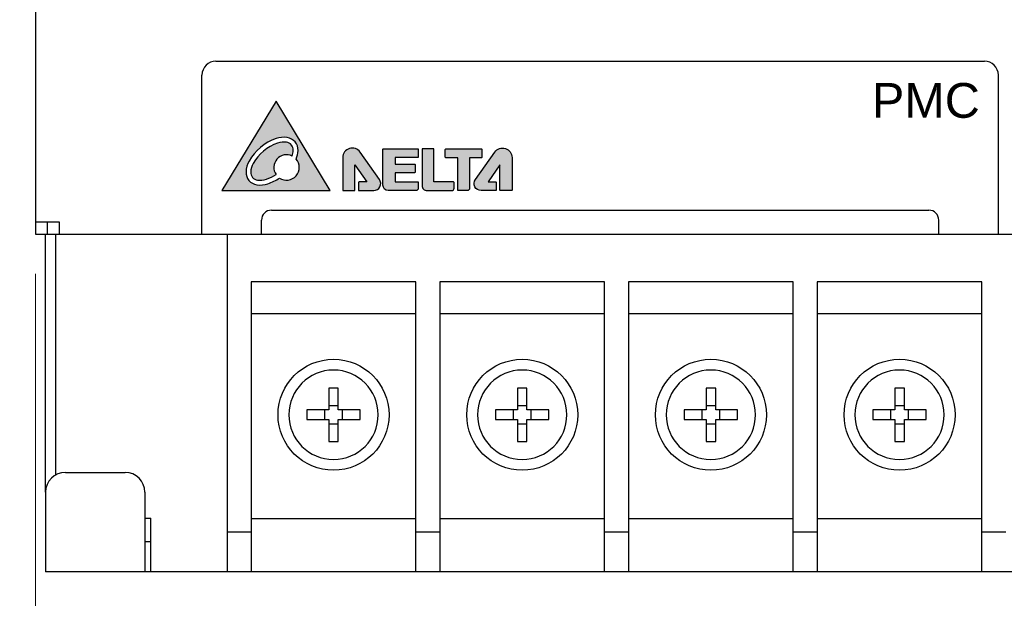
# Model space of a CAD drawing. Header units: inches. Extents: x 0 to 5108, y 0 to 2887.
# Tile 1 of 8: x 31 to 80, y 58 to 87. Entities that reach past the tile are written whole.
import ezdxf

# ---------------------------------------------------------------- set-up
doc = ezdxf.new("R2010")
doc.units = ezdxf.units.IN
doc.header["$MEASUREMENT"] = 0
doc.layers.add('Dimension', color=2, linetype='Continuous', lineweight=9)
doc.layers.add('Line', color=3, linetype='Continuous', lineweight=25)
doc.styles.add('arial', font='arial.ttf', dxfattribs={"height": 5})
doc.styles.add('ROMANS', font='romans')
doc.dimstyles.new('yutana', dxfattribs={"dimscale": 2, "dimtxt": 2, "dimasz": 1.5, "dimexe": 1, "dimexo": 1, "dimgap": 1, "dimtad": 1, "dimdec": 1, "dimzin": 0, "dimdsep": 46, "dimtxsty": 'ROMANS', "dimcen": 0, "dimadec": 0, "dimazin": 0, "dimtp": 0.01, "dimtm": 0.01, "dimtfac": 1, "dimtdec": 1, "dimtmove": 0, "dimatfit": 3, "dimfxl": 1, "dimtolj": 1, "dimtzin": 0, "dimlwd": 0, "dimlwe": 0, "dimarcsym": 0})

# ---------------------------------------------------------------- blocks, each defined once
blk = doc.blocks.new('*D6')
at = {"layer": 'Defpoints', "color": 0}
for p in [(21.50000000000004, 235.2499999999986), (34.85000000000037, 235.2499999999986), (32, 59.49999999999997)]:
    blk.add_point(p, dxfattribs=at)
at = {"layer": 'Dimension', "color": 0, "lineweight": 0}
for p, q in [((32.85000000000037, 235.2499999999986), (19.50000000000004, 235.2499999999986)), ((21.5, 62.49999999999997), (21.50000000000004, 232.2499999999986)), ((30, 59.49999999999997), (19.5, 59.49999999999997))]:
    blk.add_line(p, q, dxfattribs=at)
at = {"layer": 'Dimension', "color": 0}
for points in [[(21.00000000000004, 232.2499999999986), (22.00000000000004, 232.2499999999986), (21.50000000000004, 235.2499999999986)], [(21, 62.49999999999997), (22.00000000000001, 62.49999999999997), (21.5, 59.49999999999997)]]:
    blk.add_solid(points, dxfattribs=at)
at = {"layer": 'Dimension', "color": 0, "insert": (17.5, 147.9999999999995), "char_height": 4, "attachment_point": 5, "rotation": 90, "style": 'ROMANS'}
blk.add_mtext('\\A1;175.75', dxfattribs=at)
blk = doc.blocks.new('*D24')
at = {"color": 0, "lineweight": 0}
for p, q in [((31.5, 74.49999999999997), (31.5, 35.49999999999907)), ((128.5, 57.49999999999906), (128.5, 35.49999999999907)), ((125.5, 37.49999999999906), (34.5, 37.49999999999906))]:
    blk.add_line(p, q, dxfattribs=at)
at = {"color": 0}
for points in [[(34.5, 37.99999999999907), (34.5, 36.99999999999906), (31.5, 37.49999999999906)], [(125.5, 37.99999999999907), (125.5, 36.99999999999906), (128.5, 37.49999999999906)]]:
    blk.add_solid(points, dxfattribs=at)
at = {"layer": 'Defpoints', "color": 0}
for p in [(31.5, 76.49999999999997), (128.5, 59.49999999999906), (31.5, 37.49999999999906)]:
    blk.add_point(p, dxfattribs=at)
at = {"color": 0, "insert": (80, 41.49999999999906), "char_height": 4, "attachment_point": 5, "style": 'ROMANS'}
blk.add_mtext('\\A1;97.0', dxfattribs=at)

msp = doc.modelspace()

# ---------------------------------------------------------------- hatches: boundary and pattern name
h = msp.add_hatch(color=256)
edge = h.paths.add_edge_path(flags=16)
edge.add_arc((44.07929069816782, 80.72847470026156), 0.6333838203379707, 357.4529575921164, 442.0094395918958)
edge.add_arc((43.99939836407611, 80.15933085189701), 1.208107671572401, 82.0094395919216, 108.888786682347)
edge.add_arc((44.41348066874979, 78.94912259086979), 2.487196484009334, 108.888786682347, 150.5736105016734)
edge.add_arc((43.29941015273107, 79.57754527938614), 1.20810767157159, 150.5736105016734, 177.4529575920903)
edge.add_arc((42.7252540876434, 79.60308579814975), 0.6333838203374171, 177.4529575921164, 262.0094395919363)
edge.add_arc((42.80514642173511, 80.17222964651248), 1.208107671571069, 262.0094395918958, 288.8887866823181)
edge.add_arc((42.39106411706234, 81.38243790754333), 2.487196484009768, 288.8887866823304, 303.9403117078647)
edge.add_arc((44.13392960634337, 79.85172924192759), 0.6397192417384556, 236.3810211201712, 401.3695137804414)
edge.add_arc((43.50513463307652, 80.75401521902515), 1.208107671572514, 336.6160173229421, 357.4529575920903)
edge = h.paths.add_edge_path(flags=0)
edge.add_arc((44.07929069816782, 80.72847470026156), 0.3944881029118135, 357.4529575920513, 442.0094395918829)
edge.add_arc((43.99939836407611, 80.15933085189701), 0.9692119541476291, 82.00943959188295, 108.8887866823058)
edge.add_arc((44.41348066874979, 78.94912259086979), 2.248300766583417, 108.8887866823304, 150.5736105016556)
edge.add_arc((43.29941015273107, 79.57754527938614), 0.9692119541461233, 150.5736105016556, 177.4529575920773)
edge.add_arc((42.7252540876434, 79.60308579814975), 0.3944881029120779, 177.4529575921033, 262.0094395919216)
edge.add_arc((42.80514642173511, 80.17222964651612), 0.9692119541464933, 262.0094395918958, 288.8887866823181)
edge.add_arc((42.39106411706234, 81.38243790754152), 2.248300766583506, 288.8887866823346, 302.7061557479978)
edge.add_arc((44.13392960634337, 79.85172924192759), 0.6397192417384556, 63.7419992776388, 214.3685162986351, ccw=False)
edge.add_arc((43.50513463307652, 80.75401521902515), 0.9692119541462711, 340.1830411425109, 357.4529575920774)
h.paths.add_polyline_path([(46.33659714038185, 78.68677512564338), (43.61260810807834, 83.18677512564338), (40.87497940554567, 78.68677512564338)])
h = msp.add_hatch(color=256)
edge = h.paths.add_edge_path()
edge.add_arc((49.01249206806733, 80.76363377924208), 0.0243640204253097, 89.99999999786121, 179.9999999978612, ccw=False)
edge.add_line((49.01249206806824, 80.78799779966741), (50.74126486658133, 80.78799779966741))
edge.add_arc((50.74126486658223, 80.76363377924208), 0.0243640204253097, 2.1387904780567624e-09, 90.00000000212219, ccw=False)
edge.add_line((50.76562888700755, 80.763633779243), (50.76562888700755, 80.36804431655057))
edge.add_arc((50.74126486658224, 80.36804431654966), 0.0243640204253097, -89.9999999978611, 2.1387904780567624e-09, ccw=False)
edge.add_line((50.74126486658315, 80.34368029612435), (49.60730612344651, 80.34368029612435))
edge.add_line((49.60730612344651, 80.34368029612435), (49.60730612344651, 80.0232949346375))
edge.add_line((49.60730612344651, 80.0232949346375), (50.58447161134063, 80.0232949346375))
edge.add_arc((50.58447161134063, 79.99893091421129), 0.0243640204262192, 0, 90, ccw=False)
edge.add_line((50.60883563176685, 79.99893091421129), (50.60883563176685, 79.61051801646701))
edge.add_arc((50.58447161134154, 79.61051801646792), 0.0243640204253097, 269.9999999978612, 359.9999999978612, ccw=False)
edge.add_line((50.58447161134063, 79.58615399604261), (49.60730612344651, 79.58615399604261))
edge.add_line((49.60730612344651, 79.58615399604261), (49.60730612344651, 79.12744139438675))
edge.add_line((49.60730612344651, 79.12744139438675), (50.74126486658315, 79.12744139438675))
edge.add_arc((50.74126486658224, 79.10307737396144), 0.0243640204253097, -2.1387904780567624e-09, 89.99999999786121, ccw=False)
edge.add_line((50.76562888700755, 79.10307737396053), (50.76562888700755, 78.80829218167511))
edge.add_arc((50.644111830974, 78.80829218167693), 0.1215170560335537, 269.99999999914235, 359.99999999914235, ccw=False)
edge.add_line((50.64411183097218, 78.68677512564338), (49.25613227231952, 78.68677512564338))
edge.add_arc((49.25613227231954, 78.9547793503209), 0.2680042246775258, 180.0000000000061, 269.99999999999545, ccw=False)
edge.add_line((48.98812804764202, 78.95477935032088), (48.98812804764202, 80.763633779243))
edge = h.paths.add_edge_path()
edge.add_line((53.97149697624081, 80.7588494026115), (53.97149697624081, 80.36712101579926))
edge.add_arc((53.9471329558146, 80.36712101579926), 0.0243640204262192, -90, 0, ccw=False)
edge.add_line((53.9471329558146, 80.34275699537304), (53.34751353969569, 80.34275699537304))
edge.add_line((53.34751353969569, 80.34275699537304), (53.34751353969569, 78.80829218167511))
edge.add_arc((53.22599648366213, 78.80829218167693), 0.1215170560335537, 269.99999999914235, 359.99999999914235, ccw=False)
edge.add_line((53.22599648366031, 78.68677512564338), (52.77932831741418, 78.68677512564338))
edge.add_arc((52.77932831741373, 78.71113914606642), 0.024364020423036, 180.0000000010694, 270.0000000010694, ccw=False)
edge.add_line((52.75496429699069, 78.71113914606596), (52.75496429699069, 80.34275699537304))
edge.add_line((52.75496429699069, 80.34275699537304), (52.14821028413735, 80.34275699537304))
edge.add_arc((52.14821028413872, 80.36712101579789), 0.024364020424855, 179.9999999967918, 269.99999999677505, ccw=False)
edge.add_line((52.12384626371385, 80.36712101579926), (52.12384626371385, 80.7588494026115))
edge.add_arc((52.14821028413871, 80.75884940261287), 0.024364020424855, 90.00000000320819, 180.0000000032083, ccw=False)
edge.add_line((52.14821028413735, 80.78321342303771), (53.9471329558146, 80.78321342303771))
edge.add_arc((53.9471329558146, 80.7588494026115), 0.0243640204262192, 0, 90, ccw=False)
edge = h.paths.add_edge_path()
edge.add_line((52.57051398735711, 78.80829218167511), (52.57051398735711, 79.09837693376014))
edge.add_arc((52.54614996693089, 79.09837693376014), 0.0243640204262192, 0, 90)
edge.add_line((52.54614996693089, 79.12274095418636), (51.55328836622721, 79.12274095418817))
edge.add_line((51.55328836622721, 79.12274095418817), (51.55328836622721, 80.76208095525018))
edge.add_arc((51.52892434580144, 80.76208095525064), 0.0243640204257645, 359.9999999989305, 449.9999999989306)
edge.add_line((51.5289243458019, 80.7864449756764), (50.98048664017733, 80.7864449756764))
edge.add_arc((50.98048664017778, 80.76208095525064), 0.0243640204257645, 90.00000000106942, 180.0000000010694)
edge.add_line((50.95612261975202, 80.76208095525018), (50.95612261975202, 78.93779153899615))
edge.add_arc((51.20713903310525, 78.9377915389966), 0.2510164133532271, 180.0000000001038, 270.0000000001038)
edge.add_line((51.2071390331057, 78.68677512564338), (52.44899693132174, 78.68677512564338))
edge.add_arc((52.44899693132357, 78.80829218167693), 0.1215170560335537, 269.9999999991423, 359.9999999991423)
edge = h.paths.add_edge_path()
edge.add_line((54.69448343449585, 79.09829299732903), (54.69448343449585, 78.71113914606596))
edge.add_arc((54.6701194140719, 78.71113914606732), 0.0243640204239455, 269.99999999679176, 359.99999999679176, ccw=False)
edge.add_line((54.67011941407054, 78.68677512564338), (53.93147509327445, 78.68677512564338))
edge.add_arc((53.93147509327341, 79.0421760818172), 0.3554009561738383, 144.7268804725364, 270.00000000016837, ccw=False)
edge.add_line((53.64132269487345, 79.2474111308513), (54.61622032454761, 80.62567905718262))
edge.add_arc((55.00740118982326, 80.34898300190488), 0.4791483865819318, -4.0813574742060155e-11, 144.7268804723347, ccw=False)
edge.add_line((55.48654957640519, 80.34898300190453), (55.48654957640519, 78.71113914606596))
edge.add_arc((55.46218555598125, 78.71113914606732), 0.0243640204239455, 269.99999999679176, 359.99999999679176, ccw=False)
edge.add_line((55.46218555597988, 78.68677512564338), (54.90292005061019, 78.68677512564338))
edge.add_arc((54.90292005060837, 78.71113914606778), 0.0243640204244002, 180.0000000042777, 270.00000000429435, ccw=False)
edge.add_line((54.87855603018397, 78.71113914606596), (54.87855603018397, 79.9829215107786))
edge.add_line((54.87855603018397, 79.9829215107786), (54.28038304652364, 79.12265701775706))
edge.add_line((54.28038304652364, 79.12265701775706), (54.67011941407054, 79.12265701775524))
edge.add_arc((54.67011941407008, 79.09829299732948), 0.0243640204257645, -1.0695089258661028e-09, 89.99999999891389, ccw=False)
edge = h.paths.add_edge_path()
edge.add_line((47.75814455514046, 79.09829299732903), (47.75814455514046, 78.71113914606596))
edge.add_arc((47.78250857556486, 78.71113914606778), 0.0243640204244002, 180.0000000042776, 270.0000000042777)
edge.add_line((47.78250857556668, 78.68677512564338), (48.52115289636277, 78.68677512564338))
edge.add_arc((48.52115289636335, 79.04217608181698), 0.3554009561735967, 269.999999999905, 395.2731195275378)
edge.add_line((48.81130529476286, 79.2474111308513), (47.83640766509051, 80.62567905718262))
edge.add_arc((47.44522679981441, 80.34898300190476), 0.4791483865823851, 35.27311952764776, 180.0000000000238)
edge.add_line((46.96607841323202, 80.34898300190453), (46.96607841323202, 78.71113914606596))
edge.add_arc((46.99044243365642, 78.71113914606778), 0.0243640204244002, 180.0000000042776, 270.0000000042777)
edge.add_line((46.99044243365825, 78.68677512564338), (47.54970793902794, 78.68677512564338))
edge.add_arc((47.54970793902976, 78.71113914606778), 0.0243640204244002, 269.9999999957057, 359.9999999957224)
edge.add_line((47.57407195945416, 78.71113914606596), (47.57407195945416, 79.9829215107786))
edge.add_line((47.57407195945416, 79.9829215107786), (48.17224494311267, 79.12265701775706))
edge.add_line((48.17224494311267, 79.12265701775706), (47.78250857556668, 79.12265701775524))
edge.add_arc((47.78250857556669, 79.09829299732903), 0.0243640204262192, 90.00000000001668, 180)
edge = h.paths.add_edge_path(flags=16)
edge.add_spline(control_points=[(46.99151115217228, 78.6881181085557), (46.99151115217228, 78.6881181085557), (47.54872315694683, 78.6881181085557), (47.54872315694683, 78.6881181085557)], knot_values=[13, 13, 13, 13, 14, 14, 14, 14], degree=3, periodic=0)

# ---------------------------------------------------------------- linework, layer by layer
msp.add_lwpolyline([(40.87497940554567, 78.68677512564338), (46.33659714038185, 78.68677512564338), (43.61260810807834, 83.18677512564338)], close=True)
for points in [[(47.75814455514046, 79.09829299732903), (47.75814455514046, 78.71113914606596, 0.4142135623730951), (47.78250857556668, 78.68677512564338), (48.52115289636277, 78.68677512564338, 0.6084466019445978), (48.81130529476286, 79.2474111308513), (47.83640766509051, 80.62567905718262, 0.7313995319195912), (46.96607841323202, 80.34898300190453), (46.96607841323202, 78.71113914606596, 0.4142135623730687), (46.99044243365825, 78.68677512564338), (47.54970793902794, 78.68677512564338, 0.4142135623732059), (47.57407195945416, 78.71113914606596), (47.57407195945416, 79.9829215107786), (48.17224494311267, 79.12265701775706), (47.78250857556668, 79.12265701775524, 0.414213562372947)], [(54.69448343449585, 79.09829299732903), (54.69448343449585, 78.71113914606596, -0.4142135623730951), (54.67011941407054, 78.68677512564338), (53.93147509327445, 78.68677512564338, -0.6084466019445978), (53.64132269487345, 79.2474111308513), (54.61622032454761, 80.62567905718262, -0.7313995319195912), (55.48654957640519, 80.34898300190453), (55.48654957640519, 78.71113914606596, -0.4142135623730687), (55.46218555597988, 78.68677512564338), (54.90292005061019, 78.68677512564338, -0.4142135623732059), (54.87855603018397, 78.71113914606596), (54.87855603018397, 79.9829215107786), (54.28038304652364, 79.12265701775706), (54.67011941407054, 79.12265701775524, -0.414213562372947)], [(48.98812804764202, 80.763633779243, -0.4142135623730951), (49.01249206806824, 80.78799779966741), (50.74126486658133, 80.78799779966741, -0.4142135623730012), (50.76562888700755, 80.763633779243), (50.76562888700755, 80.36804431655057, -0.4142135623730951), (50.74126486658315, 80.34368029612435), (49.60730612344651, 80.34368029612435), (49.60730612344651, 80.0232949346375), (50.58447161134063, 80.0232949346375, -0.4142135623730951), (50.60883563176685, 79.99893091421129), (50.60883563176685, 79.61051801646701, -0.4142135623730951), (50.58447161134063, 79.58615399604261), (49.60730612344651, 79.58615399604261), (49.60730612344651, 79.12744139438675), (50.74126486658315, 79.12744139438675, -0.414213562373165), (50.76562888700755, 79.10307737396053), (50.76562888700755, 78.80829218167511, -0.4142135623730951), (50.64411183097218, 78.68677512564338), (49.25613227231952, 78.68677512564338, -0.4142135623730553), (48.98812804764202, 78.95477935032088)], [(52.57051398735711, 78.80829218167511), (52.57051398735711, 79.09837693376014, 0.4142135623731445), (52.54614996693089, 79.12274095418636), (51.55328836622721, 79.12274095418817), (51.55328836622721, 80.76208095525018, 0.4142135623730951), (51.5289243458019, 80.7864449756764), (50.98048664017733, 80.7864449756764, 0.4142135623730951), (50.95612261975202, 80.76208095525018), (50.95612261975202, 78.93779153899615, 0.4142135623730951), (51.2071390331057, 78.68677512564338), (52.44899693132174, 78.68677512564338, 0.4142135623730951)], [(53.97149697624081, 80.7588494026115), (53.97149697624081, 80.36712101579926, -0.4142135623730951), (53.9471329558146, 80.34275699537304), (53.34751353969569, 80.34275699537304), (53.34751353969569, 78.80829218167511, -0.4142135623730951), (53.22599648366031, 78.68677512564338), (52.77932831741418, 78.68677512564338, -0.4142135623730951), (52.75496429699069, 78.71113914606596), (52.75496429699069, 80.34275699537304), (52.14821028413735, 80.34275699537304, -0.4142135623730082), (52.12384626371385, 80.36712101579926), (52.12384626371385, 80.7588494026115, -0.4142135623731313), (52.14821028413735, 80.78321342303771), (53.9471329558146, 80.78321342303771, -0.4142135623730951)]]:
    msp.add_lwpolyline(points, format="xyb", close=True)
for centre, radius, start, end in [((43.99939836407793, 80.15933085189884), 1.208107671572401, 82.00943959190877, 108.8887866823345), ((44.07929069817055, 80.72847470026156), 0.6333838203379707, 357.4529575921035, 82.00943959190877), ((44.41348066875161, 78.94912259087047), 2.487196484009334, 108.8887866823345, 150.5736105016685), ((44.41348066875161, 78.94912259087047), 2.248300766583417, 108.8887866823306, 150.5736105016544), ((43.99939836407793, 80.15933085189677), 0.9692119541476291, 82.00943959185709, 108.8887866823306), ((44.07929069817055, 80.72847470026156), 0.3944881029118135, 357.4529575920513, 82.00943959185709), ((44.1339296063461, 79.85172924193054), 0.6397192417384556, 63.74199927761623, 214.3685162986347), ((43.50513463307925, 80.75401521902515), 0.9692119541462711, 340.1830411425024, 357.4529575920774), ((43.50513463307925, 80.75401521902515), 1.208107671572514, 336.6160173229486, 357.4529575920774), ((43.29941015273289, 79.57754527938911), 1.20810767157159, 150.5736105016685, 177.4529575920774), ((43.29941015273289, 79.57754527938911), 0.9692119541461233, 150.5736105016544, 177.4529575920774), ((44.1339296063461, 79.85172924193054), 0.6397192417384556, 236.381021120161, 41.36951378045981), ((42.7252540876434, 79.6030857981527), 0.6333838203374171, 177.4529575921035, 262.0094395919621), ((42.7252540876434, 79.6030857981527), 0.3944881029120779, 177.4529575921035, 262.0094395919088), ((42.39106411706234, 81.38243790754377), 2.248300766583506, 288.8887866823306, 302.7061557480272), ((42.80514642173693, 80.17222964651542), 1.208107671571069, 262.0094395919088, 288.8887866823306), ((42.80514642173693, 80.17222964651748), 0.9692119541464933, 262.0094395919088, 288.8887866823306), ((42.39106411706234, 81.38243790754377), 2.487196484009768, 288.8887866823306, 303.9403117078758)]:
    msp.add_arc(centre, radius, start, end)
msp.add_open_spline([(46.99151115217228, 78.6881181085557), (46.99151115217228, 78.6881181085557), (47.54872315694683, 78.6881181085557), (47.54872315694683, 78.6881181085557)], degree=3)
at = {"layer": 'Line', "color": 7}
for p, q in [((31.5, 127.0013699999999), (31.5, 76.49999999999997)), ((40.5749794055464, 85.20000000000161), (79.27497940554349, 85.20000000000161)), ((39.87497940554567, 76.49999999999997), (39.87497940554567, 84.50000000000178)), ((79.9749794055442, 76.49999999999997), (79.9749794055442, 84.50000000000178)), ((43.37497940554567, 77.70000000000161), (76.47497940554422, 77.7000000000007)), ((32.69999999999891, 77.09999999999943), (31.49999999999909, 77.09999999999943)), ((32.09999999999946, 76.49999999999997), (32.09999999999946, 77.09999999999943)), ((32.69999999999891, 76.49999999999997), (32.69999999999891, 77.09999999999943)), ((42.87497940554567, 76.49999999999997), (42.87497940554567, 77.20000000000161)), ((76.97497940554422, 76.49999999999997), (76.97497940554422, 77.20000000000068)), ((31.5, 76.49999999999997), (32.09999999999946, 76.49999999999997)), ((32, 63.49999999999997), (32, 76.49999999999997)), ((32.09999999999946, 76.49999999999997), (125.7999999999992, 76.49999999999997)), ((32.5, 76.49999999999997), (32.5, 64.34549110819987)), ((41.14999999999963, 76.49999999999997), (41.14999999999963, 59.49999999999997)), ((50.64999999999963, 74.09999999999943), (42.34999999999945, 74.09999999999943)), ((42.34999999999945, 74.09999999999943), (42.34999999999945, 59.49999999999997)), ((50.64999999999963, 59.49999999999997), (50.64999999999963, 74.09999999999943)), ((60.14999999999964, 74.09999999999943), (51.84999999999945, 74.09999999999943)), ((51.84999999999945, 74.09999999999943), (51.84999999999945, 59.49999999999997)), ((60.14999999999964, 59.49999999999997), (60.14999999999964, 74.09999999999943)), ((69.64999999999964, 74.09999999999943), (61.34999999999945, 74.09999999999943)), ((61.34999999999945, 74.09999999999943), (61.34999999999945, 59.49999999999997)), ((69.64999999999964, 59.49999999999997), (69.64999999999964, 74.09999999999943)), ((79.14999999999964, 74.09999999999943), (70.84999999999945, 74.09999999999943)), ((70.84999999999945, 74.09999999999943), (70.84999999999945, 59.49999999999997)), ((79.14999999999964, 59.49999999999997), (79.14999999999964, 74.09999999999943)), ((42.34999999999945, 72.49999999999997), (50.64999999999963, 72.49999999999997)), ((51.84999999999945, 72.49999999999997), (60.14999999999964, 72.49999999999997)), ((61.34999999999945, 72.49999999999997), (69.64999999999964, 72.49999999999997)), ((70.84999999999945, 72.49999999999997), (79.14999999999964, 72.49999999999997)), ((46.25870000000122, 68.7420765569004), (46.25870000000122, 67.64129999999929)), ((46.74130000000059, 67.64129999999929), (46.74130000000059, 68.7420765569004)), ((55.75870000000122, 68.7420765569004), (55.75870000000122, 67.64129999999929)), ((56.24130000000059, 67.64129999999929), (56.24130000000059, 68.7420765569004)), ((65.25870000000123, 68.7420765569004), (65.25870000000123, 67.64129999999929)), ((65.74130000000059, 67.64129999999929), (65.74130000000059, 68.7420765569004)), ((74.75870000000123, 68.7420765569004), (74.75870000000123, 67.64129999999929)), ((75.24130000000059, 67.64129999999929), (75.24130000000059, 68.7420765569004)), ((46.25870000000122, 67.64129999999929), (45.15792344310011, 67.64129999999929)), ((46.0504522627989, 67.64129999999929), (46.0504522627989, 67.15869999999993)), ((46.74130000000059, 67.84954773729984), (46.25870000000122, 67.84954773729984)), ((47.84207655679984, 67.64129999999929), (46.74130000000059, 67.64129999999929)), ((46.94954773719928, 67.15869999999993), (46.94954773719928, 67.64129999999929)), ((55.75870000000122, 67.64129999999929), (54.65792344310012, 67.64129999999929)), ((55.5504522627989, 67.64129999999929), (55.5504522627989, 67.15869999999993)), ((56.24130000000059, 67.84954773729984), (55.75870000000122, 67.84954773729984)), ((57.34207655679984, 67.64129999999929), (56.24130000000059, 67.64129999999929)), ((56.44954773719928, 67.15869999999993), (56.44954773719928, 67.64129999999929)), ((65.25870000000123, 67.64129999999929), (64.15792344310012, 67.64129999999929)), ((65.05045226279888, 67.64129999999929), (65.05045226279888, 67.15869999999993)), ((65.74130000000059, 67.84954773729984), (65.25870000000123, 67.84954773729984)), ((66.84207655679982, 67.64129999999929), (65.74130000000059, 67.64129999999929)), ((65.94954773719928, 67.15869999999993), (65.94954773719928, 67.64129999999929)), ((74.75870000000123, 67.64129999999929), (73.65792344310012, 67.64129999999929)), ((74.5504522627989, 67.64129999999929), (74.5504522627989, 67.15869999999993)), ((75.24130000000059, 67.84954773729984), (74.75870000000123, 67.84954773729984)), ((76.34207655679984, 67.64129999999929), (75.24130000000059, 67.64129999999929)), ((75.44954773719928, 67.15869999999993), (75.44954773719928, 67.64129999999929)), ((45.15792344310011, 67.15869999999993), (46.25870000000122, 67.15869999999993)), ((46.25870000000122, 67.15869999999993), (46.25870000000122, 66.05792344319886)), ((46.25870000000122, 66.95045226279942), (46.74130000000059, 66.95045226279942)), ((46.74130000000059, 67.15869999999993), (47.84207655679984, 67.15869999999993)), ((46.74130000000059, 66.05792344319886), (46.74130000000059, 67.15869999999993)), ((54.65792344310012, 67.15869999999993), (55.75870000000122, 67.15869999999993)), ((55.75870000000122, 67.15869999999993), (55.75870000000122, 66.05792344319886)), ((55.75870000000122, 66.95045226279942), (56.24130000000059, 66.95045226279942)), ((56.24130000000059, 67.15869999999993), (57.34207655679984, 67.15869999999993)), ((56.24130000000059, 66.05792344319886), (56.24130000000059, 67.15869999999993)), ((64.15792344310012, 67.15869999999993), (65.25870000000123, 67.15869999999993)), ((65.25870000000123, 67.15869999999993), (65.25870000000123, 66.05792344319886)), ((65.25870000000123, 66.95045226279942), (65.74130000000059, 66.95045226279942)), ((65.74130000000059, 67.15869999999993), (66.84207655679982, 67.15869999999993)), ((65.74130000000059, 66.05792344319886), (65.74130000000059, 67.15869999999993)), ((73.65792344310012, 67.15869999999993), (74.75870000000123, 67.15869999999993)), ((74.75870000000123, 67.15869999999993), (74.75870000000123, 66.05792344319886)), ((74.75870000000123, 66.95045226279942), (75.24130000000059, 66.95045226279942)), ((75.24130000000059, 67.15869999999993), (76.34207655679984, 67.15869999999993)), ((75.24130000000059, 66.05792344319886), (75.24130000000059, 67.15869999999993)), ((33, 64.49999999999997), (36, 64.49999999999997)), ((32, 63.49999999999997), (32, 59.49999999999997)), ((37, 63.49999999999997), (37, 59.49999999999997)), ((37, 62.19999999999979), (37.29999999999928, 62.19999999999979)), ((37.29999999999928, 59.49999999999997), (37.29999999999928, 62.19999999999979)), ((42.34999999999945, 62.17000000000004), (50.64999999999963, 62.17000000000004)), ((51.84999999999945, 62.17000000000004), (60.14999999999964, 62.17000000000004)), ((61.34999999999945, 62.17000000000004), (69.64999999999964, 62.17000000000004)), ((70.84999999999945, 62.17000000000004), (79.14999999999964, 62.17000000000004)), ((41.14999999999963, 61.49999999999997), (42.34999999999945, 61.49999999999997)), ((50.64999999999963, 61.49999999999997), (51.84999999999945, 61.49999999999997)), ((60.14999999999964, 61.49999999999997), (61.34999999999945, 61.49999999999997)), ((69.64999999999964, 61.49999999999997), (70.84999999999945, 61.49999999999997)), ((79.14999999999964, 61.49999999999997), (80.34999999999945, 61.49999999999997)), ((37.29999999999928, 60.99999999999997), (37, 60.99999999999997)), ((117.5, 59.49999999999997), (32, 59.49999999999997))]:
    msp.add_line(p, q, dxfattribs=at)
for centre in [(46.49999999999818, 67.39999999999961), (55.99999999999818, 67.39999999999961), (65.49999999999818, 67.39999999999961), (74.99999999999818, 67.39999999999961)]:
    msp.add_circle(centre, 2.794, dxfattribs=at)
for centre, radius, start, end in [((40.5749794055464, 84.50000000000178), 0.7, 90, 180), ((79.27497940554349, 84.50000000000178), 0.7, 0, 90), ((43.37497940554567, 77.20000000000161), 0.5, 90, 180), ((76.47497940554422, 77.20000000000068), 0.5, 0, 90), ((46.49999999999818, 67.39999999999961), 2.249348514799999, 90, 270), ((46.49999999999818, 67.39999999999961), 2.249349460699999, 270, 90), ((55.99999999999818, 67.39999999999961), 2.249348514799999, 90, 270), ((55.99999999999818, 67.39999999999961), 2.249349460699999, 270, 90), ((65.49999999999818, 67.39999999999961), 2.249348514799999, 90, 270), ((65.49999999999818, 67.39999999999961), 2.249349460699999, 270, 90), ((74.99999999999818, 67.39999999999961), 2.249348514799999, 90, 270), ((74.99999999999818, 67.39999999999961), 2.249349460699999, 270, 90), ((33, 63.49999999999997), 1, 90, 180), ((36, 63.49999999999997), 1, 0, 90)]:
    msp.add_arc(centre, radius, start, end, dxfattribs=at)
for points, knots in [([(46.49999999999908, 68.74507294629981), (46.47317886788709, 68.74507294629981), (46.41954183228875, 68.74485043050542), (46.33910576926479, 68.7438542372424), (46.28549643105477, 68.74273824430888), (46.25870000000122, 68.7420765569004)], [0, 0, 0, 0, 0.0804633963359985, 0.1609103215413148, 0.2413241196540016, 0.2413241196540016, 0.2413241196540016, 0.2413241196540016]), ([(46.74130000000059, 68.7420765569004), (46.7145035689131, 68.74273824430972), (46.66089423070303, 68.7438542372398), (46.58045816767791, 68.74485043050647), (46.5268211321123, 68.74507294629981), (46.49999999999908, 68.74507294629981)], [0, 0, 0, 0, 0.0804137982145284, 0.1608607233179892, 0.2413241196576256, 0.2413241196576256, 0.2413241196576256, 0.2413241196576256]), ([(55.99999999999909, 68.74507294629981), (55.97317886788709, 68.74507294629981), (55.91954183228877, 68.74485043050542), (55.83910576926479, 68.7438542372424), (55.78549643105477, 68.74273824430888), (55.75870000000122, 68.7420765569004)], [0, 0, 0, 0, 0.0804633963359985, 0.1609103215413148, 0.2413241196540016, 0.2413241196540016, 0.2413241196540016, 0.2413241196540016]), ([(56.24130000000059, 68.7420765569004), (56.2145035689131, 68.74273824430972), (56.16089423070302, 68.7438542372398), (56.08045816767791, 68.74485043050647), (56.0268211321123, 68.74507294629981), (55.99999999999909, 68.74507294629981)], [0, 0, 0, 0, 0.0804137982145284, 0.1608607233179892, 0.2413241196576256, 0.2413241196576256, 0.2413241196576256, 0.2413241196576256]), ([(65.49999999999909, 68.74507294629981), (65.47317886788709, 68.74507294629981), (65.41954183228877, 68.74485043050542), (65.33910576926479, 68.7438542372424), (65.28549643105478, 68.74273824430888), (65.25870000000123, 68.7420765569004)], [0, 0, 0, 0, 0.0804633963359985, 0.1609103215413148, 0.2413241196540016, 0.2413241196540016, 0.2413241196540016, 0.2413241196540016]), ([(65.74130000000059, 68.7420765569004), (65.7145035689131, 68.74273824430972), (65.66089423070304, 68.7438542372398), (65.5804581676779, 68.74485043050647), (65.5268211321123, 68.74507294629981), (65.49999999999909, 68.74507294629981)], [0, 0, 0, 0, 0.0804137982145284, 0.1608607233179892, 0.2413241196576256, 0.2413241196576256, 0.2413241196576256, 0.2413241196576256]), ([(74.99999999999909, 68.74507294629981), (74.97317886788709, 68.74507294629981), (74.91954183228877, 68.74485043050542), (74.83910576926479, 68.7438542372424), (74.78549643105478, 68.74273824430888), (74.75870000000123, 68.7420765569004)], [0, 0, 0, 0, 0.0804633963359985, 0.1609103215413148, 0.2413241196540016, 0.2413241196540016, 0.2413241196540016, 0.2413241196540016]), ([(75.24130000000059, 68.7420765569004), (75.2145035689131, 68.74273824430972), (75.16089423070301, 68.7438542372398), (75.08045816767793, 68.74485043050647), (75.0268211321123, 68.74507294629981), (74.99999999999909, 68.74507294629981)], [0, 0, 0, 0, 0.0804137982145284, 0.1608607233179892, 0.2413241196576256, 0.2413241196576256, 0.2413241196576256, 0.2413241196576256]), ([(45.15792344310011, 67.64129999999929), (45.1572618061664, 67.61450353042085), (45.1561519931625, 67.56089404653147), (45.15515776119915, 67.4804580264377), (45.15493671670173, 67.42682107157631), (45.15493671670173, 67.39999999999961)], [0, 0, 0, 0, 0.0804139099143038, 0.1608607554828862, 0.2413239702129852, 0.2413239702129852, 0.2413239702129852, 0.2413239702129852]), ([(47.84207655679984, 67.15869999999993), (47.84340008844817, 67.2123033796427), (47.84518685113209, 67.31955588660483), (47.84518685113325, 67.48044411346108), (47.84340008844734, 67.58769662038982), (47.84207655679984, 67.64129999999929)], [0, 0, 0, 0, 0.160859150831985, 0.3217849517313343, 0.4826441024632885, 0.4826441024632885, 0.4826441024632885, 0.4826441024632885]), ([(54.65792344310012, 67.64129999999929), (54.6572618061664, 67.61450353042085), (54.65615199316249, 67.56089404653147), (54.65515776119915, 67.4804580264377), (54.65493671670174, 67.42682107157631), (54.65493671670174, 67.39999999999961)], [0, 0, 0, 0, 0.0804139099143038, 0.1608607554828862, 0.2413239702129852, 0.2413239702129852, 0.2413239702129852, 0.2413239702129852]), ([(57.34207655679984, 67.15869999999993), (57.34340008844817, 67.2123033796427), (57.34518685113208, 67.31955588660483), (57.34518685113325, 67.48044411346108), (57.34340008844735, 67.58769662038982), (57.34207655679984, 67.64129999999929)], [0, 0, 0, 0, 0.160859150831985, 0.3217849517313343, 0.4826441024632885, 0.4826441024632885, 0.4826441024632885, 0.4826441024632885]), ([(64.15792344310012, 67.64129999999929), (64.1572618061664, 67.61450353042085), (64.1561519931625, 67.56089404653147), (64.15515776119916, 67.4804580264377), (64.15493671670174, 67.42682107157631), (64.15493671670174, 67.39999999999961)], [0, 0, 0, 0, 0.0804139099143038, 0.1608607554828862, 0.2413239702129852, 0.2413239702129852, 0.2413239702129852, 0.2413239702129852]), ([(66.84207655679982, 67.15869999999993), (66.84340008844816, 67.2123033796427), (66.84518685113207, 67.31955588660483), (66.84518685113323, 67.48044411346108), (66.84340008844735, 67.58769662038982), (66.84207655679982, 67.64129999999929)], [0, 0, 0, 0, 0.160859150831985, 0.3217849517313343, 0.4826441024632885, 0.4826441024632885, 0.4826441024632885, 0.4826441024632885]), ([(73.65792344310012, 67.64129999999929), (73.6572618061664, 67.61450353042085), (73.65615199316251, 67.56089404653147), (73.65515776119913, 67.4804580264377), (73.65493671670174, 67.42682107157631), (73.65493671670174, 67.39999999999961)], [0, 0, 0, 0, 0.0804139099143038, 0.1608607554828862, 0.2413239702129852, 0.2413239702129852, 0.2413239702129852, 0.2413239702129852]), ([(76.34207655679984, 67.15869999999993), (76.34340008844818, 67.2123033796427), (76.34518685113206, 67.31955588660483), (76.34518685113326, 67.48044411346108), (76.34340008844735, 67.58769662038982), (76.34207655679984, 67.64129999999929)], [0, 0, 0, 0, 0.160859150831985, 0.3217849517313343, 0.4826441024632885, 0.4826441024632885, 0.4826441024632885, 0.4826441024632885]), ([(45.15493671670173, 67.39999999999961), (45.15493671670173, 67.37317892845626), (45.15515776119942, 67.31954197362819), (45.15615199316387, 67.23910595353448), (45.15726180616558, 67.1854964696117), (45.15792344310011, 67.15869999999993)], [0, 0, 0, 0, 0.0804632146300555, 0.1609100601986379, 0.2413239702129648, 0.2413239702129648, 0.2413239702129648, 0.2413239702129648]), ([(54.65493671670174, 67.39999999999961), (54.65493671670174, 67.37317892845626), (54.65515776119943, 67.31954197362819), (54.65615199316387, 67.23910595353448), (54.65726180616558, 67.1854964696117), (54.65792344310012, 67.15869999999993)], [0, 0, 0, 0, 0.0804632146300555, 0.1609100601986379, 0.2413239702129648, 0.2413239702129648, 0.2413239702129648, 0.2413239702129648]), ([(64.15493671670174, 67.39999999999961), (64.15493671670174, 67.37317892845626), (64.15515776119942, 67.31954197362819), (64.15615199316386, 67.23910595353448), (64.15726180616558, 67.1854964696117), (64.15792344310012, 67.15869999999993)], [0, 0, 0, 0, 0.0804632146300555, 0.1609100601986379, 0.2413239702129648, 0.2413239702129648, 0.2413239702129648, 0.2413239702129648]), ([(73.65493671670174, 67.39999999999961), (73.65493671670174, 67.37317892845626), (73.65515776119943, 67.31954197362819), (73.65615199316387, 67.23910595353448), (73.65726180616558, 67.1854964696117), (73.65792344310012, 67.15869999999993)], [0, 0, 0, 0, 0.0804632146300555, 0.1609100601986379, 0.2413239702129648, 0.2413239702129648, 0.2413239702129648, 0.2413239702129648]), ([(46.25870000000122, 66.05792344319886), (46.28549643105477, 66.05726175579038), (46.33910576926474, 66.05614576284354), (46.41954183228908, 66.0551495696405), (46.47317886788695, 66.0549270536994), (46.49999999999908, 66.0549270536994)], [0, 0, 0, 0, 0.0804137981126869, 0.1608607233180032, 0.2413241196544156, 0.2413241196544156, 0.2413241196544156, 0.2413241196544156]), ([(46.49999999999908, 66.0549270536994), (46.52682113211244, 66.0549270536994), (46.58045816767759, 66.05514956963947), (46.66089423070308, 66.05614576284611), (46.7145035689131, 66.05726175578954), (46.74130000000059, 66.05792344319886)], [0, 0, 0, 0, 0.0804633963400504, 0.1609103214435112, 0.2413241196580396, 0.2413241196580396, 0.2413241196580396, 0.2413241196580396]), ([(55.75870000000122, 66.05792344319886), (55.78549643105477, 66.05726175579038), (55.83910576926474, 66.05614576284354), (55.91954183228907, 66.0551495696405), (55.97317886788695, 66.0549270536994), (55.99999999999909, 66.0549270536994)], [0, 0, 0, 0, 0.0804137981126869, 0.1608607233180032, 0.2413241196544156, 0.2413241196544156, 0.2413241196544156, 0.2413241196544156]), ([(55.99999999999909, 66.0549270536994), (56.02682113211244, 66.0549270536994), (56.08045816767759, 66.05514956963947), (56.16089423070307, 66.05614576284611), (56.2145035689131, 66.05726175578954), (56.24130000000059, 66.05792344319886)], [0, 0, 0, 0, 0.0804633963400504, 0.1609103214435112, 0.2413241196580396, 0.2413241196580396, 0.2413241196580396, 0.2413241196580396]), ([(65.25870000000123, 66.05792344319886), (65.28549643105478, 66.05726175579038), (65.33910576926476, 66.05614576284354), (65.41954183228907, 66.0551495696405), (65.47317886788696, 66.0549270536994), (65.49999999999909, 66.0549270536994)], [0, 0, 0, 0, 0.0804137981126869, 0.1608607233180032, 0.2413241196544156, 0.2413241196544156, 0.2413241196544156, 0.2413241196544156]), ([(65.49999999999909, 66.0549270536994), (65.52682113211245, 66.0549270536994), (65.58045816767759, 66.05514956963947), (65.66089423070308, 66.05614576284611), (65.7145035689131, 66.05726175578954), (65.74130000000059, 66.05792344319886)], [0, 0, 0, 0, 0.0804633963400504, 0.1609103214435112, 0.2413241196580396, 0.2413241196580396, 0.2413241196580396, 0.2413241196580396]), ([(74.75870000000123, 66.05792344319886), (74.78549643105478, 66.05726175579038), (74.83910576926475, 66.05614576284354), (74.9195418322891, 66.0551495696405), (74.97317886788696, 66.0549270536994), (74.99999999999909, 66.0549270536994)], [0, 0, 0, 0, 0.0804137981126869, 0.1608607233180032, 0.2413241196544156, 0.2413241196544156, 0.2413241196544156, 0.2413241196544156]), ([(74.99999999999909, 66.0549270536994), (75.02682113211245, 66.0549270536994), (75.08045816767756, 66.05514956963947), (75.1608942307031, 66.05614576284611), (75.2145035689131, 66.05726175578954), (75.24130000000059, 66.05792344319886)], [0, 0, 0, 0, 0.0804633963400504, 0.1609103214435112, 0.2413241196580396, 0.2413241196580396, 0.2413241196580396, 0.2413241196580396])]:
    msp.add_open_spline(points, degree=3, knots=knots, dxfattribs=at)

# ---------------------------------------------------------------- texts
at = {"layer": 'Line', "color": 7, "style": 'arial'}
msp.add_text('PMC', height=1.75, dxfattribs=at).set_placement((73.60957166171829, 82.35061447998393))

# ---------------------------------------------------------------- dimensions: what is measured, and where the dimension line sits
dim = msp.add_linear_dim(base=(31.5, 37.49999999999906), p1=(128.5, 59.49999999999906), p2=(31.5, 76.49999999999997), dimstyle='yutana')
dim.commit()
dim.dimension.update_dxf_attribs({"geometry": '*D24', "text_midpoint": (80, 41.49999999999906)})
at = {"layer": 'Dimension', "color": 7}
dim = msp.add_linear_dim(base=(21.50000000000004, 235.2499999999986), p1=(32, 59.49999999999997), p2=(34.85000000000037, 235.2499999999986), angle=90, dimstyle='yutana', override={"dimdec": 2}, dxfattribs=at)
dim.commit()
dim.dimension.update_dxf_attribs({"geometry": '*D6', "text_midpoint": (21.5, 147.9999999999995), "dimtype": 160})

doc.saveas('drawing.dxf')
